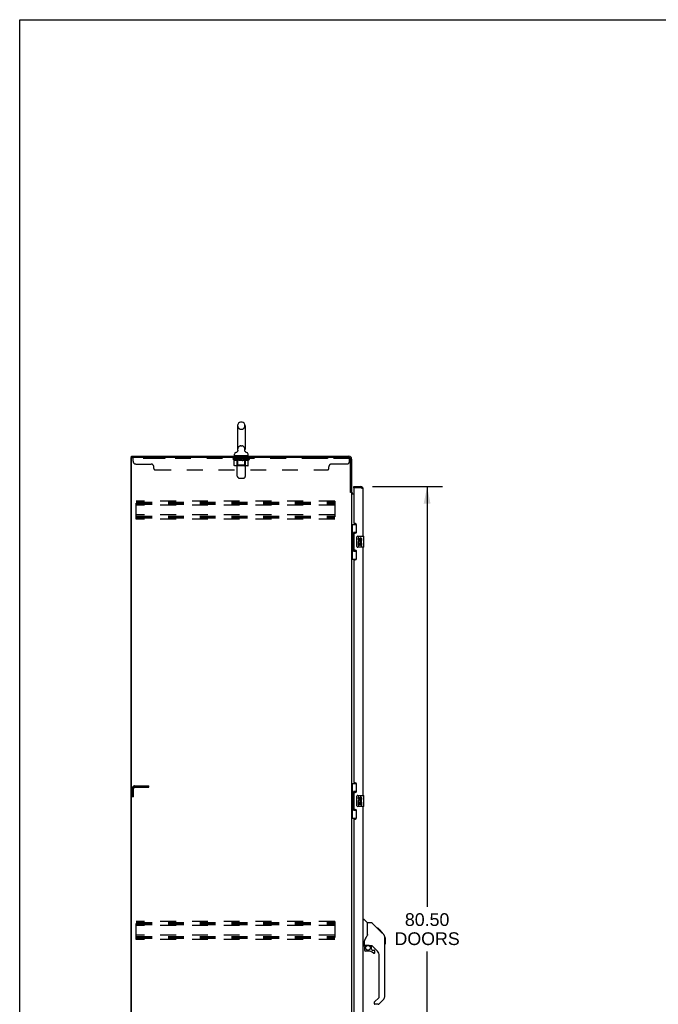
# Model space of a CAD drawing. Header units: inches. Extents: x 0 to 262, y 0 to 169.
# Tile 4 of 13: x 0 to 58, y 80 to 169. Entities that reach past the tile are written whole.
import ezdxf

# ---------------------------------------------------------------- set-up
doc = ezdxf.new("R2010")
doc.units = ezdxf.units.IN
doc.header["$LTSCALE"] = 14.384615
doc.header["$MEASUREMENT"] = 0
doc.linetypes.add('HIDDEN', pattern=[0.2, 0.1, -0.1])
doc.layers.get('0').update_dxf_attribs({"linetype": 'CONTINUOUS'})
for name, color, linetype in [('02___PRT_ALL_AXES', 7, 'CONTINUOUS'), ('DEFAULT_2', 8, 'HIDDEN'), ('DIMENSIONS', 7, 'CONTINUOUS')]:
    doc.layers.add(name, color=color, linetype=linetype)
doc.styles.get("Standard").update_dxf_attribs({"font": 'arial.ttf'})
doc.dimstyles.new('DIMSTYLE_1', dxfattribs={"dimtxt": 1.153846, "dimasz": 1.538462, "dimexe": 0.09, "dimexo": 0.07, "dimgap": 0.0375, "dimtad": 0, "dimtih": 1, "dimtoh": 1, "dimzin": 4, "dimdsep": 46, "dimtxsty": 'Standard', "dimblk": '_FILLED', "dimblk1": '_FILLED', "dimblk2": '_FILLED', "dimcen": 0.09, "dimazin": 1, "dimtfac": 1, "dimtdec": 3, "dimtofl": 0, "dimtmove": 0, "dimatfit": 3, "dimldrblk": '_FILLED', "dimfxl": 1, "dimtolj": 1, "dimtzin": 4, "dimarcsym": 0})

# ---------------------------------------------------------------- blocks, each defined once
blk = doc.blocks.new('_FILLED')
at = {"color": 0, "linetype": 'ByBlock'}
blk.add_solid([(0, 0), (-1, 0.2), (-1, -0.2)], dxfattribs=at)
blk = doc.blocks.new('*D12')
at = {"layer": 'DIMENSIONS', "color": 2, "linetype": 'Continuous'}
for p, q in [((31.987, 126.887), (38.332, 126.887)), ((36.948, 126.887), (36.948, 88.777)), ((36.948, 46.387), (36.948, 84.739)), ((31.987, 46.387), (38.332, 46.387))]:
    blk.add_line(p, q, dxfattribs=at)
at = {"layer": 'DIMENSIONS', "color": 2, "linetype": 'Continuous', "xscale": 1.5384615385, "yscale": 1.5384615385, "zscale": 1.5384615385}
for p, rotation in [((36.948, 126.887), 90), ((36.948, 46.387), 270)]:
    blk.add_blockref('_FILLED', p, dxfattribs=dict(at, rotation=rotation))
at = {"layer": 'DIMENSIONS', "color": 2, "linetype": 'Continuous', "insert": (36.948, 88.2), "char_height": 1.1538, "width": 5.9022, "attachment_point": 2, "line_spacing_factor": 0.9}
blk.add_mtext('80.50\\PDOORS', dxfattribs=at)

msp = doc.modelspace()

# ---------------------------------------------------------------- linework, layer by layer
at = {"color": 7, "linetype": 'Continuous'}
for p, q in [((0, 0), (0, 169.231)), ((0, 169.231), (261.538, 169.231)), ((19.764, 132.419), (19.764, 130.259)), ((20.06, 132.749), (20.137, 132.749)), ((20.433, 132.419), (20.433, 130.259)), ((10.098, 39.741), (10.098, 129.533)), ((10.098, 129.533), (10.213, 129.533)), ((10.15, 129.533), (10.15, 129.637)), ((19.488, 129.687), (19.488, 129.843)), ((19.503, 129.667), (19.503, 129.637)), ((20.693, 129.667), (19.503, 129.667)), ((19.707, 130.036), (19.702, 130.033)), ((20.423, 130.166), (20.424, 130.172)), ((20.423, 130.16), (20.423, 130.167)), ((20.424, 130.155), (20.423, 130.161)), ((20.424, 130.178), (20.425, 130.184)), ((20.424, 130.172), (20.424, 130.178)), ((20.424, 130.149), (20.424, 130.155)), ((20.425, 130.143), (20.424, 130.149)), ((20.425, 130.19), (20.426, 130.195)), ((20.425, 130.184), (20.425, 130.19)), ((20.426, 130.137), (20.425, 130.143)), ((20.438, 130.099), (20.435, 130.104)), ((20.693, 129.667), (20.693, 129.637)), ((20.708, 129.687), (20.708, 129.843)), ((30.302, 126.783), (30.302, 126.887)), ((30.91, 126.887), (30.91, 126.783)), ((29.994, 126.397), (30.098, 126.397)), ((30.322, 126.783), (30.302, 126.783)), ((30.098, 123.462), (30.539, 123.462)), ((30.137, 123.462), (30.137, 122.437)), ((30.502, 123.462), (30.502, 122.682)), ((30.116, 122.437), (30.116, 121.337)), ((30.116, 122.437), (30.238, 122.437)), ((30.238, 122.467), (30.238, 122.488)), ((30.238, 121.337), (30.238, 122.437)), ((30.275, 122.727), (30.275, 121.047)), ((30.502, 122.727), (30.275, 122.727)), ((30.661, 122.387), (31.201, 122.387)), ((31.216, 121.402), (31.216, 122.372)), ((30.561, 121.487), (30.561, 122.287)), ((30.116, 121.337), (30.238, 121.337)), ((30.137, 121.337), (30.137, 120.312)), ((30.238, 121.286), (30.238, 121.307)), ((30.275, 121.047), (30.502, 121.047)), ((30.502, 121.092), (30.502, 120.312)), ((31.201, 121.387), (30.661, 121.387)), ((30.098, 120.312), (30.539, 120.312)), ((30.098, 99.962), (30.539, 99.962)), ((30.137, 99.962), (30.137, 98.937)), ((30.275, 99.227), (30.275, 97.547)), ((30.502, 99.227), (30.275, 99.227)), ((30.502, 99.962), (30.502, 99.182)), ((30.116, 98.937), (30.116, 97.837)), ((30.116, 98.937), (30.238, 98.937)), ((30.238, 98.967), (30.238, 98.988)), ((30.238, 97.837), (30.238, 98.937)), ((30.561, 97.987), (30.561, 98.787)), ((30.661, 98.887), (31.201, 98.887)), ((31.216, 97.902), (31.216, 98.872)), ((30.116, 97.837), (30.238, 97.837)), ((30.137, 97.837), (30.137, 96.812)), ((30.238, 97.786), (30.238, 97.807)), ((30.275, 97.547), (30.502, 97.547)), ((30.502, 97.592), (30.502, 96.812)), ((31.201, 97.887), (30.661, 97.887)), ((30.098, 96.812), (30.539, 96.812)), ((31.156, 87.641), (31.219, 87.641)), ((31.544, 87.332), (31.247, 87.629)), ((31.911, 87.326), (31.55, 87.326)), ((31.55, 86.222), (31.55, 87.326)), ((32.732, 86.538), (31.967, 87.303)), ((32.488, 86.849), (32.421, 86.849)), ((32.496, 86.841), (32.429, 86.841)), ((32.505, 86.831), (32.438, 86.831)), ((32.512, 86.825), (32.445, 86.825)), ((32.52, 86.817), (32.453, 86.817)), ((32.539, 86.797), (32.473, 86.797)), ((32.488, 86.849), (32.815, 86.522)), ((32.562, 86.775), (32.495, 86.775)), ((32.585, 86.751), (32.518, 86.751)), ((32.609, 86.728), (32.542, 86.728)), ((32.633, 86.704), (32.566, 86.704)), ((32.656, 86.68), (32.59, 86.68)), ((32.649, 86.621), (32.605, 86.665)), ((32.679, 86.658), (32.612, 86.658)), ((32.699, 86.638), (32.632, 86.638)), ((32.716, 86.621), (32.649, 86.621)), ((32.705, 86.565), (32.649, 86.621)), ((31.55, 86.284), (31.529, 86.227)), ((32.729, 86.607), (32.662, 86.607)), ((32.733, 86.603), (32.667, 86.603)), ((32.736, 86.601), (32.669, 86.601)), ((32.735, 86.601), (32.669, 86.601)), ((32.737, 86.6), (32.67, 86.6)), ((32.739, 86.598), (32.672, 86.598)), ((32.744, 86.593), (32.677, 86.593)), ((32.75, 86.587), (32.683, 86.587)), ((32.763, 86.574), (32.696, 86.574)), ((32.731, 86.538), (32.705, 86.565)), ((32.778, 86.558), (32.711, 86.558)), ((32.786, 86.551), (32.719, 86.551)), ((32.793, 86.544), (32.726, 86.544)), ((32.732, 86.538), (33.01, 86.259)), ((32.805, 86.532), (32.738, 86.532)), ((32.81, 86.527), (32.743, 86.527)), ((32.813, 86.523), (32.747, 86.523)), ((32.815, 86.522), (32.748, 86.522)), ((32.815, 86.522), (32.748, 86.522)), ((32.815, 86.521), (32.749, 86.521)), ((32.9, 86.437), (32.815, 86.521)), ((32.833, 86.437), (32.9, 86.437)), ((32.901, 86.435), (32.834, 86.435)), ((32.904, 86.433), (32.837, 86.433)), ((32.901, 86.435), (32.904, 86.433)), ((33.124, 86.004), (33.124, 86.011)), ((33.125, 80.698), (33.125, 85.982)), ((33.137, 85.986), (33.137, 85.399)), ((31.156, 85.259), (31.235, 85.259)), ((31.275, 85.298), (31.275, 85.705)), ((31.275, 85.081), (31.275, 84.844)), ((31.294, 85.3), (31.589, 85.3)), ((31.332, 85.221), (31.412, 85.3)), ((31.338, 85.215), (31.335, 85.218)), ((31.342, 85.211), (31.338, 85.215)), ((31.346, 85.207), (31.342, 85.211)), ((31.862, 85.259), (31.775, 85.259)), ((31.904, 84.928), (31.904, 85.254)), ((31.908, 84.919), (31.98, 84.847)), ((32.44, 84.763), (31.939, 85.264)), ((31.988, 84.844), (32.141, 84.844)), ((31.589, 84.765), (31.353, 84.765)), ((32.219, 84.646), (32.219, 84.765)), ((32.613, 80.612), (32.613, 84.345)), ((32.154, 80.121), (32.59, 80.557)), ((33.01, 80.419), (32.557, 79.967)), ((32.141, 80.088), (32.141, 80.023)), ((32.502, 79.944), (32.219, 79.944))]:
    msp.add_line(p, q, dxfattribs=at)
at = {"color": 3, "linetype": 'Continuous'}
for p, q in [((10.15, 129.637), (29.852, 129.637)), ((10.15, 39.804), (10.15, 129.471)), ((29.851, 129.533), (10.213, 129.533)), ((29.994, 126.385), (29.994, 129.39)), ((30.098, 129.391), (30.098, 126.384)), ((30.302, 126.887), (30.91, 126.887)), ((30.008, 126.363), (30.006, 126.367)), ((30.098, 126.345), (30.024, 126.345)), ((30.098, 126.345), (30.098, 46.93)), ((30.302, 126.189), (30.139, 126.189)), ((30.241, 126.241), (30.302, 126.241)), ((30.302, 126.763), (30.302, 123.595)), ((30.91, 126.783), (30.322, 126.783)), ((31.156, 122.387), (31.156, 126.641)), ((30.422, 123.535), (30.362, 123.535)), ((30.552, 122.785), (30.552, 123.405)), ((30.302, 122.595), (30.302, 121.18)), ((30.362, 122.655), (30.422, 122.655)), ((30.422, 121.12), (30.362, 121.12)), ((30.552, 120.37), (30.552, 120.99)), ((31.156, 98.887), (31.156, 121.387)), ((30.302, 120.177), (30.302, 100.095)), ((30.362, 120.24), (30.422, 120.24)), ((30.422, 100.035), (30.362, 100.035)), ((30.362, 99.155), (30.422, 99.155)), ((30.552, 99.285), (30.552, 99.905)), ((30.302, 99.095), (30.302, 97.68)), ((30.422, 97.62), (30.362, 97.62)), ((30.552, 96.87), (30.552, 97.49)), ((31.156, 75.387), (31.156, 97.887)), ((30.302, 96.677), (30.302, 76.595)), ((30.362, 96.74), (30.422, 96.74))]:
    msp.add_line(p, q, dxfattribs=at)
at = {"color": 7, "linetype": 'Continuous'}
for points in [[(19.77, 130.195), (19.771, 130.19), (19.772, 130.184), (19.773, 130.178), (19.773, 130.172), (19.773, 130.166), (19.773, 130.161), (19.773, 130.155), (19.773, 130.149), (19.772, 130.143), (19.771, 130.137), (19.77, 130.132), (19.769, 130.126), (19.767, 130.12), (19.765, 130.115), (19.763, 130.109), (19.761, 130.104), (19.759, 130.099), (19.756, 130.093), (19.754, 130.088), (19.751, 130.083), (19.747, 130.078), (19.744, 130.073), (19.741, 130.069), (19.737, 130.064), (19.733, 130.06), (19.729, 130.055), (19.725, 130.051), (19.721, 130.047), (19.716, 130.044), (19.712, 130.04), (19.707, 130.036)], [(20.435, 130.104), (20.433, 130.11), (20.431, 130.115), (20.43, 130.121), (20.428, 130.126), (20.427, 130.132), (20.426, 130.138)], [(20.436, 130.104), (20.434, 130.109), (20.432, 130.114), (20.43, 130.12), (20.428, 130.126), (20.427, 130.131), (20.426, 130.137)], [(20.488, 130.037), (20.487, 130.038), (20.484, 130.041), (20.48, 130.044), (20.476, 130.047), (20.473, 130.05), (20.469, 130.054), (20.466, 130.057), (20.462, 130.061), (20.459, 130.065), (20.455, 130.07), (20.452, 130.074), (20.449, 130.079), (20.446, 130.084), (20.443, 130.089), (20.44, 130.094), (20.438, 130.099)], [(20.494, 130.033), (20.491, 130.036), (20.488, 130.037)], [(30.275, 122.703), (30.276, 122.7), (30.276, 122.696), (30.277, 122.692), (30.278, 122.688), (30.28, 122.683), (30.282, 122.678), (30.284, 122.673), (30.287, 122.667), (30.291, 122.66), (30.295, 122.653), (30.299, 122.646), (30.304, 122.638), (30.309, 122.63), (30.311, 122.626)], [(30.561, 122.287), (30.562, 122.293), (30.562, 122.3), (30.563, 122.306), (30.565, 122.312), (30.566, 122.318), (30.568, 122.323)], [(30.568, 121.451), (30.566, 121.457), (30.565, 121.462), (30.563, 121.468), (30.562, 121.475), (30.562, 121.481), (30.561, 121.487)], [(30.311, 121.148), (30.309, 121.145), (30.304, 121.136), (30.299, 121.128), (30.295, 121.121), (30.291, 121.114), (30.287, 121.108), (30.284, 121.102), (30.282, 121.096), (30.28, 121.091), (30.278, 121.086), (30.277, 121.082), (30.276, 121.078), (30.276, 121.074), (30.275, 121.071)], [(30.275, 99.203), (30.276, 99.2), (30.276, 99.196), (30.277, 99.192), (30.278, 99.188), (30.28, 99.183), (30.282, 99.178), (30.284, 99.173), (30.287, 99.167), (30.291, 99.16), (30.295, 99.153), (30.299, 99.146), (30.304, 99.138), (30.309, 99.13), (30.311, 99.126)], [(30.561, 98.787), (30.562, 98.793), (30.562, 98.8), (30.563, 98.806), (30.565, 98.812), (30.566, 98.818), (30.568, 98.823)], [(30.311, 97.648), (30.309, 97.645), (30.304, 97.636), (30.299, 97.628), (30.295, 97.621), (30.291, 97.614), (30.287, 97.608), (30.284, 97.602), (30.282, 97.596), (30.28, 97.591), (30.278, 97.586), (30.277, 97.582), (30.276, 97.578), (30.276, 97.574), (30.275, 97.571)], [(30.568, 97.951), (30.566, 97.957), (30.565, 97.962), (30.563, 97.968), (30.562, 97.975), (30.562, 97.981), (30.561, 97.987)], [(31.967, 87.303), (31.959, 87.31), (31.951, 87.315), (31.941, 87.32), (31.932, 87.323), (31.922, 87.325), (31.911, 87.326)], [(31.328, 85.876), (31.317, 85.86), (31.302, 85.831), (31.289, 85.799), (31.28, 85.765), (31.276, 85.73), (31.275, 85.705)], [(31.529, 86.227), (31.499, 86.158), (31.462, 86.087), (31.42, 86.015), (31.372, 85.941), (31.328, 85.876)], [(33.125, 85.982), (33.124, 86.01), (33.119, 86.052), (33.109, 86.093), (33.095, 86.132), (33.077, 86.17), (33.055, 86.205), (33.03, 86.238), (33.01, 86.259)], [(31.346, 85.207), (31.337, 85.197), (31.328, 85.186), (31.321, 85.174), (31.314, 85.162), (31.308, 85.149), (31.303, 85.136), (31.299, 85.123), (31.297, 85.109), (31.295, 85.095), (31.295, 85.081)], [(31.335, 85.218), (31.334, 85.219), (31.333, 85.22), (31.332, 85.221), (31.332, 85.221)], [(31.589, 85.3), (31.596, 85.3), (31.616, 85.299), (31.637, 85.297), (31.658, 85.293), (31.678, 85.288), (31.696, 85.283), (31.712, 85.278), (31.726, 85.273), (31.738, 85.268), (31.748, 85.265), (31.757, 85.262), (31.765, 85.26)], [(31.765, 85.26), (31.773, 85.259), (31.774, 85.259)]]:
    msp.add_lwpolyline(points, dxfattribs=at)
at = {"color": 3, "linetype": 'Continuous'}
for points in [[(30.006, 126.367), (30.005, 126.369), (30.004, 126.371), (30.003, 126.372), (30.002, 126.374), (30.001, 126.376), (30, 126.377), (29.999, 126.379), (29.997, 126.381), (29.996, 126.383), (29.994, 126.385)], [(30.024, 126.345), (30.022, 126.346), (30.02, 126.348), (30.018, 126.349), (30.017, 126.351), (30.015, 126.352), (30.014, 126.354), (30.013, 126.355), (30.012, 126.357), (30.011, 126.358), (30.01, 126.359), (30.009, 126.361), (30.009, 126.362), (30.008, 126.363)], [(30.114, 126.215), (30.111, 126.216), (30.109, 126.217), (30.106, 126.219), (30.104, 126.22), (30.102, 126.222), (30.101, 126.223), (30.1, 126.225), (30.099, 126.227), (30.099, 126.228), (30.098, 126.23)], [(30.139, 126.189), (30.139, 126.191), (30.139, 126.193), (30.138, 126.195), (30.137, 126.197), (30.136, 126.199), (30.135, 126.201), (30.134, 126.202), (30.132, 126.204), (30.13, 126.206), (30.128, 126.207), (30.126, 126.208), (30.124, 126.21), (30.121, 126.211), (30.119, 126.212), (30.114, 126.215)], [(31.004, 126.747), (30.989, 126.753), (30.974, 126.759), (30.958, 126.765), (30.942, 126.771), (30.91, 126.783)], [(31.156, 126.641), (31.156, 126.646), (31.154, 126.652), (31.152, 126.658), (31.148, 126.664), (31.143, 126.67), (31.138, 126.676), (31.131, 126.682), (31.123, 126.688), (31.115, 126.694), (31.106, 126.7), (31.095, 126.706), (31.084, 126.712), (31.072, 126.718), (31.06, 126.724), (31.047, 126.73), (31.033, 126.736), (31.019, 126.741), (31.004, 126.747)]]:
    msp.add_lwpolyline(points, dxfattribs=at)
at = {"color": 7, "linetype": 'Continuous'}
msp.add_circle((31.589, 85.06), 0.217, dxfattribs=at)
for centre, radius, start, end in [((20.098, 132.419), 0.334, 102.42838, 180), ((20.06, 132.592), 0.157, 90, 102.42838), ((20.137, 132.592), 0.157, 77.57162, 90), ((20.098, 132.419), 0.334, 0, 77.57162), ((19.645, 129.843), 0.157, 101.64783, 180), ((19.508, 129.687), 0.02, 180, 263.07693), ((19.562, 130.248), 0.257, 281.64783, 311.97182), ((20.098, 130.259), 0.334, 180, 191.06973), ((20.098, 130.259), 0.334, 348.93027, 360), ((20.635, 130.248), 0.257, 228.02804, 258.35217), ((20.551, 129.843), 0.157, 0, 78.35217), ((20.688, 129.687), 0.02, 276.92307, 360), ((30.91, 126.641), 0.142, 48.63301, 90), ((30.992, 126.497), 0.26, 90, 92.59328), ((30.661, 122.287), 0.1, 90, 158.79459), ((31.201, 122.372), 0.015, 0, 90), ((30.661, 121.487), 0.1, 201.20502, 270), ((31.201, 121.402), 0.015, 270, 360), ((30.661, 98.787), 0.1, 90, 158.79459), ((31.201, 98.872), 0.015, 0, 90), ((30.661, 97.987), 0.1, 201.20502, 270), ((31.201, 97.902), 0.015, 270, 360), ((31.219, 87.602), 0.0394, 45, 90), ((31.53, 87.318), 0.0197, 0, 45), ((33.117, 85.986), 0.0197, 0, 68.93953), ((31.235, 85.298), 0.0394, 270, 360), ((31.294, 85.32), 0.0197, 180, 270), ((31.471, 85.081), 0.197, 135, 180), ((31.353, 84.844), 0.0787, 180, 270), ((31.862, 85.062), 0.197, 52.51213, 90), ((31.916, 84.928), 0.0118, 180, 225), ((31.988, 84.856), 0.0118, 225, 270), ((32.141, 84.765), 0.0787, 0, 90), ((33.117, 85.399), 0.0197, 293.60704, 360), ((31.589, 83.978), 0.787, 50.4788, 90), ((32.141, 84.646), 0.0787, 230.4788, 360), ((32.023, 84.345), 0.591, 0, 45), ((32.534, 80.612), 0.0787, 315, 360), ((32.731, 80.698), 0.394, 315, 360), ((32.188, 80.088), 0.0472, 135, 180), ((32.219, 80.023), 0.0787, 180, 270), ((32.502, 80.023), 0.0787, 270, 315)]:
    msp.add_arc(centre, radius, start, end, dxfattribs=at)
at = {"color": 3, "linetype": 'Continuous'}
for centre, radius, start, end in [((10.213, 129.471), 0.0625, 90, 180), ((29.851, 129.39), 0.143, 0, 90), ((29.852, 129.391), 0.246, 0, 90), ((30.91, 126.641), 0.246, 0, 90), ((30.241, 126.384), 0.142, 180, 270), ((30.322, 126.763), 0.02, 90, 180), ((30.362, 123.595), 0.06, 180, 270), ((30.422, 123.405), 0.13, 0, 90), ((30.362, 122.595), 0.06, 90, 180), ((30.422, 122.785), 0.13, 270, 360), ((30.362, 121.18), 0.06, 180, 270), ((30.422, 120.99), 0.13, 0, 90), ((30.362, 120.18), 0.06, 90, 182.38698), ((30.422, 120.37), 0.13, 270, 360), ((30.362, 100.095), 0.06, 180, 270), ((30.422, 99.905), 0.13, 0, 90), ((30.362, 99.095), 0.06, 90, 180), ((30.422, 99.285), 0.13, 270, 360), ((30.362, 97.68), 0.06, 180, 270), ((30.422, 97.49), 0.13, 0, 90), ((30.362, 96.68), 0.06, 90, 182.38698), ((30.422, 96.87), 0.13, 270, 360)]:
    msp.add_arc(centre, radius, start, end, dxfattribs=at)
at = {"color": 7, "linetype": 'Continuous'}
for centre, start_param, end_param in [((30.343, 122.478), 0.699287, 1.51401), ((30.343, 122.478), -4.655602, -3.84088), ((30.343, 121.297), 0.699287, 1.51401), ((30.343, 121.297), -4.655602, -3.84088), ((30.343, 98.978), 0.699287, 1.51401), ((30.343, 98.978), -4.655602, -3.84088), ((30.343, 97.797), 0.699287, 1.51401), ((30.343, 97.797), -4.655602, -3.84088)]:
    msp.add_ellipse(centre, major_axis=(0, 0.18), ratio=0.579493, start_param=start_param, end_param=end_param, dxfattribs=at)
at = {"layer": '02___PRT_ALL_AXES', "color": 8, "linetype": 'HIDDEN'}
for p, q in [((12.286, 129.533), (12.286, 129.429)), ((13.161, 129.533), (12.286, 129.533)), ((13.161, 129.533), (13.161, 129.429)), ((19.661, 129.429), (19.661, 129.533)), ((20.536, 129.533), (19.661, 129.533)), ((20.536, 129.429), (20.536, 129.533)), ((27.036, 129.533), (27.036, 129.429)), ((27.911, 129.533), (27.036, 129.533)), ((27.911, 129.533), (27.911, 129.429)), ((13.161, 129.429), (12.286, 129.429)), ((20.536, 129.429), (19.661, 129.429)), ((27.911, 129.429), (27.036, 129.429))]:
    msp.add_line(p, q, dxfattribs=at)
at = {"layer": '02___PRT_ALL_AXES', "color": 7, "linetype": 'Continuous'}
for p, q in [((30.699, 122.233), (30.699, 122.097)), ((30.762, 122.233), (30.699, 122.233)), ((30.699, 121.772), (30.699, 121.541)), ((30.717, 121.772), (30.699, 121.772)), ((30.699, 121.541), (30.762, 121.541)), ((30.752, 121.772), (30.779, 121.791)), ((30.752, 121.772), (31.013, 121.772)), ((30.762, 122.097), (30.762, 122.233)), ((30.762, 121.541), (30.762, 121.709)), ((30.762, 121.709), (30.827, 121.709)), ((30.827, 122.159), (30.827, 122.09)), ((30.827, 121.709), (30.827, 121.573)), ((30.827, 121.573), (30.888, 121.573)), ((30.888, 122.097), (30.888, 122.139)), ((30.888, 121.573), (30.888, 121.709)), ((30.888, 121.709), (30.951, 121.709)), ((30.943, 121.808), (31, 121.783)), ((30.951, 122.139), (30.951, 122.002)), ((30.951, 122.002), (31.013, 122.002)), ((30.951, 121.709), (30.951, 121.541)), ((30.951, 121.541), (31.013, 121.541)), ((31.013, 122.002), (31.013, 122.139)), ((31.013, 121.541), (31.013, 121.772)), ((30.699, 98.733), (30.699, 98.597)), ((30.762, 98.733), (30.699, 98.733)), ((30.699, 98.272), (30.699, 98.041)), ((30.717, 98.272), (30.699, 98.272)), ((30.752, 98.272), (30.779, 98.291)), ((30.752, 98.272), (31.013, 98.272)), ((30.762, 98.597), (30.762, 98.733)), ((30.827, 98.659), (30.827, 98.59)), ((30.888, 98.597), (30.888, 98.639)), ((30.943, 98.308), (31, 98.283)), ((30.951, 98.639), (30.951, 98.502)), ((30.951, 98.502), (31.013, 98.502)), ((31.013, 98.502), (31.013, 98.639)), ((31.013, 98.041), (31.013, 98.272)), ((30.699, 98.041), (30.762, 98.041)), ((30.762, 98.041), (30.762, 98.209)), ((30.762, 98.209), (30.827, 98.209)), ((30.827, 98.209), (30.827, 98.073)), ((30.827, 98.073), (30.888, 98.073)), ((30.888, 98.073), (30.888, 98.209)), ((30.888, 98.209), (30.951, 98.209)), ((30.951, 98.209), (30.951, 98.041)), ((30.951, 98.041), (31.013, 98.041))]:
    msp.add_line(p, q, dxfattribs=at)
for centre, radius, start, end in [((30.793, 122.097), 0.0943, 180, 360), ((30.853, 121.845), 0.154, 161.41988, 206.19629), ((30.856, 121.845), 0.157, 336.59665, 161.87913), ((30.856, 121.845), 0.157, 205.73705, 207.8532), ((30.793, 122.097), 0.0314, 180, 261.22946), ((30.856, 121.845), 0.0943, 336.59665, 215.11217), ((30.793, 122.101), 0.0362, 263.42855, 341.76278), ((30.919, 122.139), 0.0943, 68.69989, 167.43379), ((30.919, 122.139), 0.0314, 0, 180.04847), ((30.919, 122.139), 0.0943, 0, 68.67039), ((30.793, 98.597), 0.0943, 180, 360), ((30.853, 98.345), 0.154, 161.41988, 206.19629), ((30.856, 98.345), 0.157, 336.59665, 161.87913), ((30.856, 98.345), 0.157, 205.73705, 207.8532), ((30.793, 98.597), 0.0314, 180, 261.22946), ((30.856, 98.345), 0.0943, 336.59665, 215.11217), ((30.793, 98.601), 0.0362, 263.42855, 341.76278), ((30.919, 98.639), 0.0943, 68.69989, 167.43379), ((30.919, 98.639), 0.0314, 0, 180.04847), ((30.919, 98.639), 0.0943, 0, 68.67039)]:
    msp.add_arc(centre, radius, start, end, dxfattribs=at)
at = {"layer": 'DEFAULT_2', "color": 8, "linetype": 'HIDDEN'}
for p, q in [((20.06, 132.089), (20.137, 132.089)), ((20.06, 130.589), (20.137, 130.589)), ((10.286, 129.188), (10.286, 129.533)), ((19.723, 129.667), (19.723, 129.637)), ((19.733, 127.822), (19.733, 129.637)), ((20.463, 127.822), (20.463, 129.637)), ((20.473, 129.667), (20.473, 129.637)), ((29.851, 129.533), (29.911, 129.533)), ((29.911, 129.188), (29.911, 129.533)), ((29.911, 129.429), (10.286, 129.429)), ((10.536, 128.938), (11.911, 128.938)), ((12.161, 128.533), (12.161, 128.688)), ((19.355, 129.374), (19.355, 129.429)), ((19.463, 129.299), (19.355, 129.374)), ((20.842, 129.374), (19.355, 129.374)), ((19.366, 129.421), (19.366, 129.429)), ((19.377, 129.417), (19.377, 129.421)), ((19.377, 129.417), (20.82, 129.417)), ((19.387, 129.417), (19.387, 129.421)), ((19.388, 129.417), (19.388, 129.421)), ((19.4, 129.421), (19.4, 129.429)), ((19.419, 129.417), (19.419, 129.421)), ((19.421, 129.417), (19.421, 129.421)), ((19.455, 129.421), (19.455, 129.429)), ((19.463, 128.819), (19.463, 129.299)), ((19.463, 129.299), (19.483, 129.286)), ((19.472, 129.417), (19.472, 129.421)), ((19.475, 129.417), (19.475, 129.421)), ((19.712, 129.421), (19.483, 129.421)), ((19.503, 129.274), (19.483, 129.286)), ((19.522, 129.264), (19.502, 129.274)), ((20.684, 128.776), (19.513, 128.776)), ((19.541, 129.256), (19.521, 129.264)), ((19.529, 129.421), (19.529, 129.429)), ((19.53, 129.417), (19.53, 129.421)), ((19.531, 129.417), (19.531, 129.421)), ((19.534, 129.417), (19.534, 129.421)), ((19.56, 129.249), (19.541, 129.256)), ((19.544, 129.417), (19.544, 129.421)), ((19.544, 129.417), (19.544, 129.421)), ((19.548, 129.417), (19.548, 129.421)), ((19.551, 129.417), (19.551, 129.422)), ((19.555, 129.417), (19.555, 129.421)), ((19.579, 129.244), (19.56, 129.249)), ((19.574, 129.417), (19.574, 129.421)), ((19.664, 129.244), (19.579, 129.244)), ((19.592, 129.417), (19.592, 129.421)), ((19.595, 129.417), (19.595, 129.424)), ((19.62, 129.421), (19.62, 129.429)), ((19.62, 129.417), (19.62, 129.421)), ((19.632, 129.417), (19.632, 129.421)), ((19.637, 129.417), (19.637, 129.421)), ((19.645, 129.417), (19.645, 129.421)), ((19.661, 129.417), (19.661, 129.426)), ((19.664, 129.244), (19.684, 129.249)), ((19.681, 129.417), (19.681, 129.421)), ((19.703, 129.256), (19.683, 129.249)), ((19.684, 129.417), (19.684, 129.421)), ((19.732, 128.822), (19.686, 128.776)), ((19.722, 129.264), (19.702, 129.256)), ((19.712, 129.417), (19.712, 129.421)), ((19.741, 129.274), (19.721, 129.264)), ((19.79, 129.421), (19.724, 129.421)), ((19.727, 129.421), (19.727, 129.429)), ((19.732, 128.822), (19.732, 129.371)), ((20.464, 128.822), (19.732, 128.822)), ((19.735, 129.417), (19.735, 129.421)), ((19.74, 129.417), (19.74, 129.421)), ((19.761, 129.286), (19.741, 129.274)), ((19.747, 129.417), (19.747, 129.427)), ((19.755, 129.417), (19.755, 129.421)), ((19.781, 129.299), (19.761, 129.286)), ((19.766, 129.417), (19.766, 129.421)), ((19.781, 128.819), (19.781, 129.299)), ((19.781, 129.299), (19.821, 129.286)), ((19.79, 129.417), (19.79, 129.421)), ((19.794, 128.781), (19.791, 128.784)), ((19.8, 128.777), (19.797, 128.779)), ((19.803, 128.776), (19.8, 128.777)), ((19.806, 128.776), (19.803, 128.776)), ((19.878, 129.421), (19.815, 129.421)), ((19.86, 129.274), (19.82, 129.286)), ((19.839, 129.417), (19.839, 129.421)), ((19.844, 129.421), (19.844, 129.429)), ((19.849, 129.417), (19.849, 129.421)), ((19.851, 129.417), (19.851, 129.428)), ((19.855, 129.417), (19.855, 129.421)), ((19.899, 129.264), (19.859, 129.274)), ((19.864, 129.417), (19.864, 129.421)), ((19.878, 129.417), (19.878, 129.421)), ((19.937, 129.256), (19.898, 129.264)), ((19.972, 129.421), (19.914, 129.421)), ((19.931, 129.417), (19.931, 129.421)), ((19.975, 129.249), (19.936, 129.256)), ((19.964, 129.421), (20.098, 129.429)), ((19.969, 129.421), (19.969, 129.429)), ((19.97, 129.429), (19.969, 129.429)), ((19.97, 129.421), (19.97, 129.429)), ((19.97, 129.417), (19.97, 129.421)), ((19.972, 129.417), (19.972, 129.421)), ((19.975, 129.417), (19.975, 129.422)), ((20.013, 129.244), (19.975, 129.249)), ((19.976, 129.417), (19.976, 129.421)), ((20.184, 129.244), (20.013, 129.244)), ((20.07, 129.421), (20.019, 129.421)), ((20.028, 129.417), (20.028, 129.421)), ((20.07, 129.417), (20.07, 129.421)), ((20.095, 129.421), (20.095, 129.421)), ((20.095, 129.417), (20.095, 129.421)), ((20.095, 129.417), (20.095, 129.421)), ((20.098, 129.421), (20.098, 129.429)), ((20.098, 129.429), (20.233, 129.421)), ((20.101, 129.417), (20.101, 129.421)), ((20.101, 129.421), (20.102, 129.421)), ((20.102, 129.417), (20.102, 129.421)), ((20.127, 129.417), (20.127, 129.421)), ((20.127, 129.421), (20.178, 129.421)), ((20.169, 129.417), (20.169, 129.421)), ((20.184, 129.244), (20.222, 129.249)), ((20.22, 129.417), (20.22, 129.421)), ((20.222, 129.417), (20.222, 129.422)), ((20.261, 129.256), (20.222, 129.249)), ((20.225, 129.417), (20.225, 129.421)), ((20.225, 129.421), (20.282, 129.421)), ((20.227, 129.421), (20.227, 129.429)), ((20.227, 129.429), (20.228, 129.429)), ((20.227, 129.417), (20.227, 129.421)), ((20.228, 129.421), (20.228, 129.429)), ((20.299, 129.264), (20.26, 129.256)), ((20.266, 129.417), (20.266, 129.421)), ((20.337, 129.274), (20.298, 129.264)), ((20.319, 129.417), (20.319, 129.421)), ((20.319, 129.421), (20.382, 129.421)), ((20.333, 129.417), (20.333, 129.421)), ((20.377, 129.286), (20.337, 129.274)), ((20.342, 129.417), (20.342, 129.421)), ((20.346, 129.417), (20.346, 129.428)), ((20.348, 129.417), (20.348, 129.421)), ((20.353, 129.421), (20.353, 129.429)), ((20.358, 129.417), (20.358, 129.421)), ((20.416, 129.299), (20.376, 129.286)), ((20.407, 129.417), (20.407, 129.421)), ((20.407, 129.421), (20.473, 129.421)), ((20.416, 128.819), (20.416, 129.299)), ((20.416, 129.299), (20.436, 129.286)), ((20.431, 129.417), (20.431, 129.421)), ((20.456, 129.274), (20.436, 129.286)), ((20.442, 129.417), (20.442, 129.421)), ((20.45, 129.417), (20.45, 129.427)), ((20.456, 129.417), (20.456, 129.421)), ((20.475, 129.264), (20.456, 129.274)), ((20.462, 129.417), (20.462, 129.421)), ((20.464, 128.822), (20.464, 129.371)), ((20.464, 128.822), (20.511, 128.776)), ((20.47, 129.421), (20.47, 129.429)), ((20.494, 129.256), (20.475, 129.264)), ((20.485, 129.417), (20.485, 129.421)), ((20.485, 129.421), (20.842, 129.421)), ((20.513, 129.249), (20.494, 129.256)), ((20.513, 129.417), (20.513, 129.421)), ((20.532, 129.244), (20.513, 129.249)), ((20.516, 129.417), (20.516, 129.421)), ((20.618, 129.244), (20.532, 129.244)), ((20.536, 129.417), (20.536, 129.426)), ((20.552, 129.417), (20.552, 129.421)), ((20.56, 129.417), (20.56, 129.421)), ((20.565, 129.417), (20.565, 129.421)), ((20.576, 129.421), (20.576, 129.429)), ((20.576, 129.417), (20.576, 129.421)), ((20.602, 129.417), (20.602, 129.424)), ((20.605, 129.417), (20.605, 129.421)), ((20.618, 129.244), (20.637, 129.249)), ((20.623, 129.417), (20.623, 129.421)), ((20.656, 129.256), (20.637, 129.249)), ((20.642, 129.417), (20.642, 129.421)), ((20.646, 129.417), (20.646, 129.422)), ((20.649, 129.417), (20.649, 129.421)), ((20.653, 129.417), (20.653, 129.421)), ((20.653, 129.417), (20.653, 129.421)), ((20.675, 129.264), (20.656, 129.256)), ((20.663, 129.417), (20.663, 129.421)), ((20.666, 129.417), (20.666, 129.421)), ((20.667, 129.417), (20.667, 129.421)), ((20.668, 129.421), (20.668, 129.429)), ((20.695, 129.274), (20.675, 129.264)), ((20.714, 129.286), (20.694, 129.274)), ((20.7, 129.425), (20.841, 129.427)), ((20.7, 129.421), (20.7, 129.425)), ((20.734, 129.299), (20.714, 129.286)), ((20.722, 129.417), (20.722, 129.421)), ((20.725, 129.417), (20.725, 129.421)), ((20.734, 129.299), (20.842, 129.374)), ((20.734, 128.819), (20.734, 129.299)), ((20.742, 129.421), (20.742, 129.429)), ((20.775, 129.417), (20.775, 129.421)), ((20.778, 129.417), (20.778, 129.421)), ((20.797, 129.421), (20.797, 129.429)), ((20.808, 129.417), (20.808, 129.421)), ((20.81, 129.417), (20.81, 129.421)), ((20.82, 129.417), (20.82, 129.421)), ((20.831, 129.421), (20.831, 129.429)), ((20.841, 129.421), (20.841, 129.427)), ((20.842, 129.374), (20.842, 129.421)), ((28.036, 128.533), (28.036, 128.688)), ((29.661, 128.938), (28.286, 128.938)), ((12.286, 128.408), (27.911, 128.408)), ((19.834, 127.679), (19.763, 127.751)), ((20.363, 127.679), (20.434, 127.751)), ((19.905, 127.65), (20.292, 127.65)), ((10.577, 123.95), (10.577, 125.575)), ((28.577, 125.575), (10.577, 125.575)), ((10.577, 125.471), (28.577, 125.471)), ((10.577, 125.381), (28.577, 125.381)), ((10.577, 125.304), (28.577, 125.304)), ((28.577, 125.2), (10.577, 125.2)), ((28.577, 125.575), (28.577, 123.95)), ((28.577, 124.325), (10.577, 124.325)), ((10.577, 124.221), (28.577, 124.221)), ((10.577, 124.131), (28.577, 124.131)), ((10.577, 124.054), (28.577, 124.054)), ((28.577, 123.95), (10.577, 123.95)), ((10.202, 98.741), (10.202, 99.495)), ((10.306, 98.741), (10.306, 99.495)), ((10.449, 99.741), (11.702, 99.741)), ((10.449, 99.637), (11.702, 99.637)), ((11.702, 99.637), (11.702, 99.741)), ((10.306, 98.741), (10.202, 98.741)), ((10.577, 85.825), (10.577, 87.45)), ((28.577, 87.45), (10.577, 87.45)), ((10.577, 87.346), (28.577, 87.346)), ((10.577, 87.256), (28.577, 87.256)), ((10.577, 87.179), (28.577, 87.179)), ((28.577, 87.075), (10.577, 87.075)), ((28.577, 87.45), (28.577, 85.825)), ((28.577, 86.2), (10.577, 86.2)), ((10.577, 86.096), (28.577, 86.096)), ((10.577, 86.006), (28.577, 86.006)), ((10.577, 85.929), (28.577, 85.929)), ((28.577, 85.825), (10.577, 85.825))]:
    msp.add_line(p, q, dxfattribs=at)
for points in [[(19.513, 128.776), (19.507, 128.776), (19.501, 128.777), (19.495, 128.779), (19.489, 128.781), (19.484, 128.784), (19.479, 128.787), (19.474, 128.791), (19.47, 128.796), (19.467, 128.801), (19.465, 128.807), (19.463, 128.813), (19.463, 128.819)], [(19.782, 128.807), (19.781, 128.813), (19.781, 128.819)], [(19.783, 128.801), (19.782, 128.807), (19.781, 128.813), (19.781, 128.819)], [(19.797, 128.779), (19.794, 128.781), (19.791, 128.784), (19.789, 128.787), (19.786, 128.791), (19.784, 128.796), (19.783, 128.801)], [(19.789, 128.787), (19.786, 128.791), (19.784, 128.796)], [(20.391, 128.776), (20.394, 128.776), (20.397, 128.777), (20.4, 128.779), (20.403, 128.781), (20.406, 128.784), (20.408, 128.787), (20.41, 128.791), (20.412, 128.796), (20.414, 128.801), (20.415, 128.807), (20.416, 128.813), (20.416, 128.819)], [(20.684, 128.776), (20.69, 128.776), (20.696, 128.777), (20.702, 128.779), (20.708, 128.781), (20.713, 128.784), (20.718, 128.787), (20.722, 128.791), (20.726, 128.796), (20.73, 128.801), (20.732, 128.807), (20.734, 128.813), (20.734, 128.819)]]:
    msp.add_lwpolyline(points, dxfattribs=at)
for centre, radius, start, end in [((20.098, 132.419), 0.334, 180, 257.57162), ((20.098, 132.419), 0.334, 282.42838, 360), ((20.06, 132.246), 0.157, 257.57162, 270), ((20.137, 132.246), 0.157, 270, 282.42838), ((20.098, 130.259), 0.334, 102.42838, 180), ((20.06, 130.432), 0.157, 90, 102.42838), ((20.137, 130.432), 0.157, 77.57162, 90), ((20.098, 130.259), 0.334, 0, 77.57162), ((19.508, 129.687), 0.02, 263.07693, 270), ((19.703, 129.637), 0.03, 0, 90), ((20.493, 129.637), 0.03, 90, 180), ((20.688, 129.687), 0.02, 270, 276.92307), ((10.536, 129.188), 0.25, 180, 270), ((11.911, 128.688), 0.25, 0, 90), ((19.686, 129.371), 0.0466, 0, 89.99999), ((20.511, 129.371), 0.0466, 90.00001, 180), ((28.286, 128.688), 0.25, 90, 180), ((29.661, 129.188), 0.25, 270, 360), ((12.286, 128.533), 0.125, 180, 270), ((19.833, 127.822), 0.1, 180, 225), ((20.363, 127.822), 0.1, 315, 360), ((27.911, 128.533), 0.125, 270, 360), ((19.905, 127.75), 0.1, 225, 270), ((20.292, 127.75), 0.1, 270, 315), ((10.449, 99.495), 0.246, 90, 180), ((10.449, 99.495), 0.142, 90, 180)]:
    msp.add_arc(centre, radius, start, end, dxfattribs=at)
for centre, major_axis, ratio, start_param, end_param in [((20.098, 129.429), (0.743, 0.008), 0.059247, 2.966439, 3.140971), ((19.332, 129.415), (0.232, 0), 0.060167, 0.426548, 1.470503), ((20.098, 129.429), (0.744, 0), 0.060167, 3.141593, 3.316126), ((19.332, 129.407), (0.232, 0.002), 0.059247, 1.374323, 1.469882), ((20.098, 129.429), (0.743, 0.015), 0.056515, 2.79136, 2.965893), ((19.383, 129.415), (0.232, -0.002), 0.059247, 0.601702, 1.645657), ((19.303, 129.415), (0.232, 0.002), 0.059247, 0.251393, 1.295349), ((20.098, 129.429), (0.743, -0.008), 0.059247, -2.966439, -2.791906), ((19.383, 129.407), (0.232, 0), 0.060167, 1.549477, 1.645036), ((19.303, 129.407), (0.232, 0.005), 0.056515, 1.199244, 1.294804), ((19.387, 129.41), (0.192, 0.002), 0.059247, 1.051627, 1.625044), ((19.364, 129.41), (0.192, 0.004), 0.056515, 0.876548, 1.449966), ((19.432, 129.41), (0.192, 0), 0.060167, 1.226781, 1.800198), ((20.098, 129.429), (0.743, 0.022), 0.052059, 2.616423, 2.790956), ((19.457, 129.415), (0.232, -0.005), 0.056515, 0.77678, 1.820736), ((19.299, 129.415), (0.232, 0.005), 0.056515, 0.076315, 1.120271), ((20.098, 129.429), (0.743, -0.015), 0.056515, -2.79136, -2.616827), ((19.457, 129.407), (0.232, -0.002), 0.059247, 1.724631, 1.82019), ((19.299, 129.407), (0.232, 0.007), 0.052059, 1.024308, 1.119867), ((19.363, 129.41), (0.192, 0.006), 0.052059, 0.701611, 1.275029), ((19.497, 129.41), (0.192, -0.002), 0.059247, 1.401935, 1.975352), ((20.098, 129.429), (0.743, 0.029), 0.046022, 2.441677, 2.61621), ((19.55, 129.415), (0.232, -0.007), 0.052059, 0.951717, 1.995673), ((19.319, 129.415), (0.232, 0.007), 0.052059, -0.098622, 0.945334), ((20.098, 129.429), (0.743, -0.022), 0.052059, -2.616423, -2.441891), ((19.55, 129.407), (0.232, -0.005), 0.056515, 1.899709, 1.995269), ((19.319, 129.407), (0.232, 0.009), 0.046022, 0.849561, 0.945121), ((19.385, 129.41), (0.192, 0.007), 0.046022, 0.526865, 1.100283), ((19.58, 129.41), (0.192, -0.004), 0.056515, 1.577013, 2.150431), ((20.098, 129.429), (0.743, 0.034), 0.038593, 2.267147, 2.44168), ((19.659, 129.415), (0.232, -0.009), 0.046022, 1.126463, 2.170419), ((19.363, 129.415), (0.232, 0.009), 0.046022, -0.273368, 0.770588), ((20.098, 129.429), (0.743, -0.029), 0.046022, -2.441677, -2.267144), ((19.659, 129.407), (0.232, -0.007), 0.052059, 2.074646, 2.170205), ((19.363, 129.407), (0.232, 0.011), 0.038593, 0.675031, 0.77059), ((19.428, 129.41), (0.192, 0.009), 0.038593, 0.352335, 0.925752), ((19.679, 129.41), (0.192, -0.006), 0.052059, 1.75195, 2.325367), ((19.782, 129.415), (0.232, -0.011), 0.038593, 1.300994, 2.344949), ((20.098, 129.429), (0.743, 0.039), 0.030002, 2.09283, 2.267363), ((19.429, 129.415), (0.232, 0.011), 0.038593, -0.447899, 0.596057), ((20.098, 129.429), (0.743, -0.034), 0.038593, -2.267147, -2.092614), ((19.782, 129.407), (0.232, -0.009), 0.046022, 2.249392, 2.344952), ((19.429, 129.407), (0.232, 0.012), 0.030002, 0.500714, 0.596274), ((19.492, 129.41), (0.192, 0.01), 0.030002, 0.178018, 0.751436), ((19.791, 129.41), (0.192, -0.007), 0.046022, 1.926696, 2.500114), ((19.515, 129.415), (0.232, 0.012), 0.030002, -0.622215, 0.421741), ((19.915, 129.415), (0.232, -0.012), 0.030002, 1.47531, 2.519266), ((20.098, 129.429), (0.743, 0.042), 0.020513, 1.918702, 2.093235), ((20.098, 129.429), (0.743, -0.039), 0.030002, -2.09283, -1.918297), ((19.915, 129.407), (0.232, -0.011), 0.038593, 2.423923, 2.519482), ((19.515, 129.407), (0.232, 0.013), 0.020513, 0.326586, 0.422146), ((19.574, 129.41), (0.192, 0.011), 0.020513, 0.00389, 0.577307), ((19.912, 129.41), (0.192, -0.009), 0.038593, 2.101227, 2.674644), ((19.619, 129.415), (0.232, 0.013), 0.020513, -0.796343, 0.247613), ((20.053, 129.415), (0.232, -0.013), 0.020513, 1.649438, 2.693394), ((20.098, 129.429), (0.743, 0.044), 0.010411, 1.744712, 1.919245), ((20.098, 129.429), (0.743, -0.042), 0.020513, -1.918702, -1.744169), ((20.053, 129.407), (0.232, -0.012), 0.030002, 2.598239, 2.693799), ((19.619, 129.407), (0.232, 0.014), 0.010411, 0.152596, 0.248156), ((19.672, 129.41), (0.192, 0.011), 0.010411, 6.113086, 6.686503), ((20.039, 129.41), (0.192, -0.01), 0.030002, 2.275543, 2.848961), ((19.738, 129.415), (0.232, 0.014), 0.010411, -0.970333, -0.000837), ((20.192, 129.415), (0.232, -0.014), 0.010411, 1.823428, 2.867384), ((20.098, 129.429), (0.743, -0.044), 0.010411, -1.744712, -1.570179), ((20.192, 129.407), (0.232, -0.013), 0.020513, 2.772368, 2.867927), ((20.167, 129.41), (0.192, -0.011), 0.020513, 2.449671, 3.023089), ((20.004, 129.415), (0.232, 0.014), 0.010411, 0.274209, 1.318165), ((19.903, 129.41), (0.192, 0.011), 0.010411, -0.000452, 0.517932), ((19.868, 129.407), (0.232, 0.014), 0.010411, 0.099676, 0.195236), ((20.098, 129.429), (0.743, 0.044), 0.010411, -1.571413, -1.39688), ((20.329, 129.407), (0.232, -0.014), 0.010411, 2.946357, 3.041917), ((20.294, 129.41), (0.192, -0.011), 0.010411, 2.623661, 3.142044), ((20.144, 129.415), (0.232, 0.013), 0.020513, 0.448199, 1.492154), ((20.03, 129.41), (0.192, 0.011), 0.020513, 0.118504, 0.691921), ((20.004, 129.407), (0.232, 0.013), 0.020513, 0.273666, 0.369225), ((20.459, 129.415), (0.232, -0.014), 0.010411, -3.140756, -2.17126), ((20.098, 129.429), (0.743, 0.042), 0.020513, -1.397424, -1.222891), ((20.098, 129.429), (0.743, -0.044), 0.010411, 1.222347, 1.39688), ((20.282, 129.415), (0.232, 0.012), 0.030002, 0.622327, 1.666283), ((20.158, 129.41), (0.192, 0.01), 0.030002, 0.292632, 0.86605), ((20.525, 129.41), (0.192, -0.011), 0.010411, 2.738275, 3.311692), ((20.577, 129.415), (0.232, -0.013), 0.020513, 2.89398, 3.937936), ((20.144, 129.407), (0.232, 0.012), 0.030002, 0.447794, 0.543354), ((20.577, 129.407), (0.232, -0.014), 0.010411, 2.893437, 2.988996), ((20.415, 129.415), (0.232, 0.011), 0.038593, 0.796643, 1.840599), ((20.098, 129.429), (0.743, 0.039), 0.030002, -1.223295, -1.048762), ((20.098, 129.429), (0.743, -0.042), 0.020513, 1.048358, 1.222891), ((20.285, 129.41), (0.192, 0.009), 0.038593, 0.466948, 1.040366), ((20.623, 129.41), (0.192, -0.011), 0.020513, 2.564285, 3.137703), ((20.682, 129.415), (0.232, -0.012), 0.030002, 2.719852, 3.763807), ((20.537, 129.415), (0.232, 0.009), 0.046022, 0.971174, 2.01513), ((20.282, 129.407), (0.232, 0.011), 0.038593, 0.62211, 0.71767), ((20.682, 129.407), (0.232, -0.013), 0.020513, 2.719447, 2.815007), ((20.098, 129.429), (0.743, 0.034), 0.038593, -1.048979, -0.874446), ((20.098, 129.429), (0.743, -0.039), 0.030002, 0.874229, 1.048762), ((20.406, 129.41), (0.192, 0.007), 0.046022, 0.641479, 1.214897), ((20.647, 129.415), (0.232, 0.007), 0.052059, 1.14592, 2.189876), ((20.705, 129.41), (0.192, -0.01), 0.030002, 2.390157, 2.963574), ((20.768, 129.415), (0.232, -0.011), 0.038593, 2.545535, 3.589491), ((20.518, 129.41), (0.192, 0.006), 0.052059, 0.816225, 1.389643), ((20.415, 129.407), (0.232, 0.009), 0.046022, 0.796641, 0.892201), ((20.768, 129.407), (0.232, -0.012), 0.030002, 2.545319, 2.640878), ((20.74, 129.415), (0.232, 0.005), 0.056515, 1.320857, 2.364813), ((20.098, 129.429), (0.743, 0.029), 0.046022, -0.874448, -0.699915), ((20.098, 129.429), (0.743, -0.034), 0.038593, 0.699913, 0.874446), ((20.769, 129.41), (0.192, -0.009), 0.038593, 2.21584, 2.789258), ((20.834, 129.415), (0.232, -0.009), 0.046022, 2.371005, 3.41496), ((20.617, 129.41), (0.192, 0.004), 0.056515, 0.991162, 1.564579), ((20.813, 129.415), (0.232, 0.002), 0.059247, 1.495935, 2.539891), ((20.878, 129.415), (0.232, -0.007), 0.052059, 2.196258, 3.240214), ((20.812, 129.41), (0.192, -0.007), 0.046022, 2.04131, 2.614727), ((20.537, 129.407), (0.232, 0.007), 0.052059, 0.971387, 1.066947), ((20.834, 129.407), (0.232, -0.011), 0.038593, 2.371002, 2.466562), ((20.865, 129.415), (0.232, 0), 0.060167, 2.360678, 2.715045), ((20.898, 129.415), (0.232, -0.005), 0.056515, 2.021322, 3.065278), ((20.7, 129.41), (0.192, 0.002), 0.059247, 1.16624, 1.739658), ((20.098, 129.429), (0.743, 0.022), 0.052059, -0.699702, -0.525169), ((20.098, 129.429), (0.743, -0.029), 0.046022, 0.525382, 0.699915), ((20.894, 129.415), (0.232, -0.002), 0.059247, 1.846243, 2.890199), ((20.833, 129.41), (0.192, -0.006), 0.052059, 1.866564, 2.439981), ((20.765, 129.41), (0.192, 0), 0.060167, 1.341394, 1.914812), ((20.833, 129.41), (0.192, -0.004), 0.056515, 1.691627, 2.265045), ((20.809, 129.41), (0.192, -0.002), 0.059247, 1.516549, 2.089966), ((20.647, 129.407), (0.232, 0.005), 0.056515, 1.146324, 1.241883), ((20.878, 129.407), (0.232, -0.009), 0.046022, 2.196472, 2.292031), ((20.098, 129.429), (0.743, 0.015), 0.056515, -0.524765, -0.350233), ((20.098, 129.429), (0.743, -0.022), 0.052059, 0.350636, 0.525169), ((20.865, 129.407), (0.232, -0.002), 0.059247, 1.76727, 1.979233), ((20.74, 129.407), (0.232, 0.002), 0.059247, 1.321402, 1.416962), ((20.898, 129.407), (0.232, -0.007), 0.052059, 2.021726, 2.117285), ((20.098, 129.429), (0.743, 0.008), 0.059247, -0.349687, -0.175154), ((20.098, 129.429), (0.743, -0.015), 0.056515, 0.1757, 0.350233), ((20.813, 129.407), (0.232, 0), 0.060167, 1.496556, 1.592116), ((20.894, 129.407), (0.232, -0.005), 0.056515, 1.846789, 1.942348), ((20.098, 129.429), (0.743, -0.008), 0.059247, 6.276097, 6.458339), ((20.098, 129.429), (0.744, 0), 0.060167, -0.174533, -0.057527)]:
    msp.add_ellipse(centre, major_axis=major_axis, ratio=ratio, start_param=start_param, end_param=end_param, dxfattribs=at)

# ---------------------------------------------------------------- dimensions: what is measured, and where the dimension line sits
at = {"layer": 'DIMENSIONS', "color": 2, "linetype": 'Continuous'}
dim = msp.add_linear_dim(base=(36.948, 126.887), p1=(31.917, 46.387), p2=(31.917, 126.887), angle=90, text='<>\\PDOORS', dimstyle='DIMSTYLE_1', dxfattribs=at)
dim.commit()
dim.dimension.update_dxf_attribs({"geometry": '*D12', "text_midpoint": (36.948, 86.758), "dimtype": 160})

doc.saveas('drawing.dxf')
